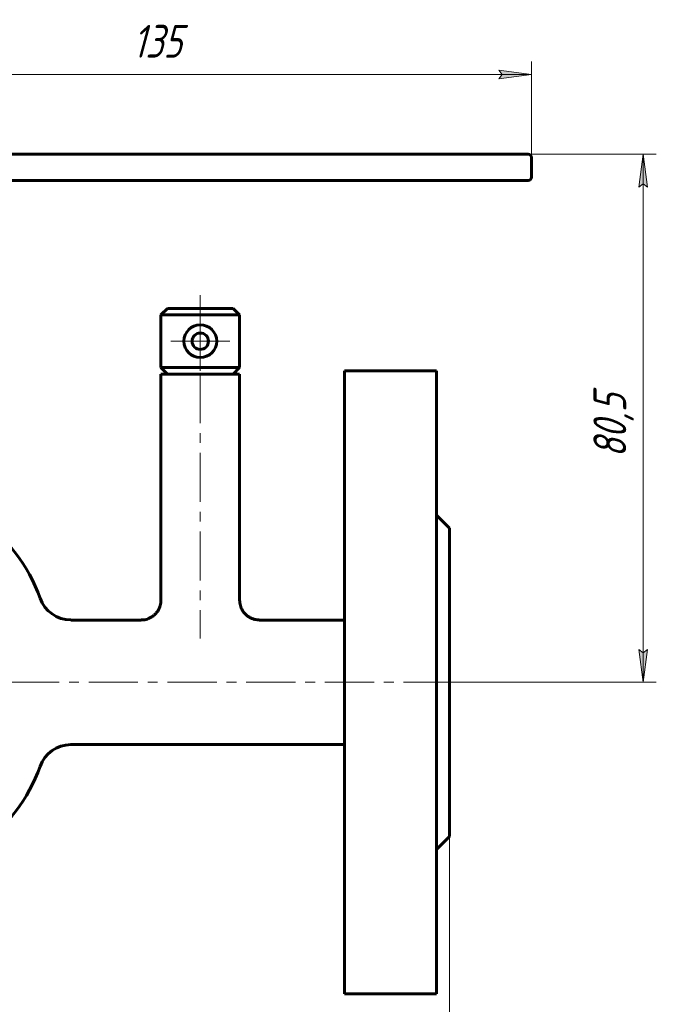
# Model space of a CAD drawing. Header units: millimetres. Extents: x 0 to 594, y 0 to 420.
# Tile 19 of 20: x 243 to 340, y 152 to 302. Entities that reach past the tile are written whole.
import ezdxf

# ---------------------------------------------------------------- set-up
doc = ezdxf.new("R2010")
doc.units = ezdxf.units.MM
for name, pattern in [('K5LT_AXLED', [12, 7.5, -1.5, 1.5, -1.5]), ('K5LT_BASIC', [0]), ('K5LT_THIN', [0])]:
    doc.linetypes.add(name, pattern=pattern)
doc.layers.add('Системный слой', color=7, linetype='Continuous')
doc.layers.add('Системный слой (1)', color=7, linetype='Continuous', true_color=0x6c6c6c)
doc.styles.add('KDIMTEXTSTYLE', font='GOST_AU.SHX', dxfattribs={"width": 0.96, "oblique": 15, "height": 5})
doc.styles.add('KTEXTSTYLE', font='GOST_AU.SHX', dxfattribs={"width": 0.96, "height": 5})
doc.dimstyles.new('KDIMSTYLE (1.00)', dxfattribs={"dimtxt": 5, "dimasz": 1, "dimexe": 2, "dimexo": 0, "dimgap": 1, "dimtad": 1, "dimtxsty": 'KDIMTEXTSTYLE', "dimsah": 1, "dimcen": 0, "dimdle": 1, "dimadec": 0, "dimazin": 0, "dimtfac": 0.667, "dimtmove": 0, "dimatfit": 3, "dimfxl": 1, "dimtvp": 1, "dimtolj": 1, "dimtzin": 0, "dimarcsym": 0})

# ---------------------------------------------------------------- blocks, each defined once
blk = doc.blocks.new('U3')
at = {"layer": 'Системный слой (1)', "color": 150, "linetype": 'K5LT_BASIC', "lineweight": 60, "true_color": 0x0080ff}
for p, q in [((261.76, 210.18), (251.05, 210.18)), ((292.76, 210.18), (279.76, 210.18))]:
    blk.add_line(p, q, dxfattribs=at)
blk = doc.blocks.new('U5')
at = {"layer": 'Системный слой (1)', "color": 150, "linetype": 'K5LT_BASIC', "lineweight": 60, "true_color": 0x0080ff}
for p, q in [((308.76, 200.68), (308.76, 224.18)), ((308.76, 177.18), (308.76, 200.68))]:
    blk.add_line(p, q, dxfattribs=at)
blk = doc.blocks.new('U6')
at = {"layer": 'Системный слой (1)', "color": 150, "linetype": 'K5LT_BASIC', "lineweight": 60, "true_color": 0x0080ff}
for p, q in [((306.76, 200.68), (306.76, 248.18)), ((306.76, 153.18), (306.76, 200.68))]:
    blk.add_line(p, q, dxfattribs=at)
blk = doc.blocks.new('U7')
at = {"layer": 'Системный слой (1)', "color": 150, "linetype": 'K5LT_BASIC', "lineweight": 60, "true_color": 0x0080ff}
for p, q in [((292.76, 200.68), (292.76, 248.18)), ((292.76, 153.18), (292.76, 200.68))]:
    blk.add_line(p, q, dxfattribs=at)
blk = doc.blocks.new('D0')
at = {"layer": 'Системный слой (1)'}
for points in [[(63.76, 127.88), (68.76, 128.53), (68.26, 127.88), (68.76, 127.22)], [(303.76, 127.22), (308.76, 127.88), (303.76, 128.53), (304.26, 127.88)]]:
    blk.add_hatch(color=7, dxfattribs=at).paths.add_polyline_path(points)
at = {"layer": 'Системный слой (1)', "color": 7, "linetype": 'K5LT_THIN', "lineweight": 18}
for p, q in [((63.76, 200.68), (63.76, 125.88)), ((308.76, 177.18), (308.76, 125.88)), ((63.76, 127.88), (68.76, 128.53)), ((68.76, 127.22), (63.76, 127.88)), ((63.76, 127.88), (308.76, 127.88)), ((68.76, 128.53), (68.26, 127.88)), ((68.26, 127.88), (68.76, 127.22)), ((304.26, 127.88), (303.76, 128.53)), ((303.76, 128.53), (308.76, 127.88)), ((308.76, 127.88), (303.76, 127.22)), ((303.76, 127.22), (304.26, 127.88))]:
    blk.add_line(p, q, dxfattribs=at)
blk.add_wipeout([(177.95, 128.88), (177.95, 136.26), (193.92, 136.26), (193.92, 128.88)]).dxf.layer = 'Системный слой (1)'
at = {"layer": 'Системный слой (1)', "color": 7, "char_height": 5, "attachment_point": 1, "style": 'KTEXTSTYLE'}
for s, insert in [('\\H5.0;\\W1.000;\\Q15;\\Q15;\\W0.965;245', (177.95, 135.46)), ('\\H5.0;\\W1.000;\\Q15;\\Q15;\\W0.965;±', (186.94, 135.46)), ('\\H5.0;\\W1.000;\\Q15;\\Q15;\\W0.965;3', (189.85, 135.46))]:
    blk.add_mtext(s, dxfattribs=dict(at, insert=insert))
blk = doc.blocks.new('KDIMARROW_01')
at = {"layer": 'Системный слой'}
blk.add_hatch(color=0, dxfattribs=at).paths.add_polyline_path([(-5, -0.66), (0, 0), (-5, 0.66), (-4.5, 0)])
at = {"layer": 'Системный слой', "color": 0, "linetype": 'K5LT_THIN', "lineweight": 18}
for p, q in [((-4.5, 0), (-5, 0.66)), ((-5, 0.66), (0, 0)), ((0, 0), (-5, -0.66)), ((-5, -0.66), (-4.5, 0))]:
    blk.add_line(p, q, dxfattribs=at)
at = {"layer": 'Системный слой (1)', "color": 0, "linetype": 'K5LT_THIN', "lineweight": 18}
blk.add_line((454.58, 200.68), (453.58, 200.68), dxfattribs=at)
blk = doc.blocks.new('D1')
at = {"layer": 'Системный слой (1)'}
for points in [[(338.93, 276.18), (338.27, 281.18), (337.62, 276.18), (338.27, 276.68)], [(338.27, 200.68), (338.93, 205.68), (338.27, 205.18), (337.62, 205.68)]]:
    blk.add_hatch(color=7, dxfattribs=at).paths.add_polyline_path(points)
at = {"layer": 'Системный слой (1)', "color": 7, "linetype": 'K5LT_THIN', "lineweight": 18}
for p, q in [((311.26, 281.18), (340.27, 281.18)), ((337.62, 276.18), (338.27, 281.18)), ((338.27, 281.18), (338.93, 276.18)), ((338.27, 281.18), (338.27, 200.68)), ((338.27, 276.68), (337.62, 276.18)), ((338.93, 276.18), (338.27, 276.68)), ((338.27, 200.68), (337.62, 205.68)), ((337.62, 205.68), (338.27, 205.18)), ((338.27, 205.18), (338.93, 205.68)), ((338.93, 205.68), (338.27, 200.68)), ((308.76, 200.68), (340.27, 200.68))]:
    blk.add_line(p, q, dxfattribs=at)
blk.add_wipeout([(337.27, 234.93), (329.89, 234.93), (329.89, 246.46), (337.27, 246.46)]).dxf.layer = 'Системный слой (1)'
at = {"layer": 'Системный слой (1)', "color": 7, "insert": (330.69, 234.93), "char_height": 5, "attachment_point": 1, "rotation": 90, "style": 'KTEXTSTYLE'}
blk.add_mtext('\\H5.0;\\W1.000;\\Q15;\\Q15;\\W0.965;80,5', dxfattribs=at)
blk = doc.blocks.new('D2')
at = {"layer": 'Системный слой (1)'}
for points in [[(186.26, 293.32), (191.26, 293.98), (190.76, 293.32), (191.26, 292.66)], [(321.26, 293.32), (316.26, 293.98), (316.76, 293.32), (316.26, 292.66)]]:
    blk.add_hatch(color=7, dxfattribs=at).paths.add_polyline_path(points)
at = {"layer": 'Системный слой (1)', "color": 7, "linetype": 'K5LT_THIN', "lineweight": 18}
for p, q in [((186.26, 265.68), (186.26, 295.32)), ((321.26, 280.68), (321.26, 295.32)), ((186.26, 293.32), (191.26, 293.98)), ((191.26, 292.66), (186.26, 293.32)), ((321.26, 293.32), (186.26, 293.32)), ((191.26, 293.98), (190.76, 293.32)), ((190.76, 293.32), (191.26, 292.66)), ((316.76, 293.32), (316.26, 293.98)), ((316.26, 293.98), (321.26, 293.32)), ((321.26, 293.32), (316.26, 292.66)), ((316.26, 292.66), (316.76, 293.32))]:
    blk.add_line(p, q, dxfattribs=at)
blk.add_wipeout([(260.45, 294.32), (260.45, 301.7), (269.69, 301.7), (269.69, 294.32)]).dxf.layer = 'Системный слой (1)'
at = {"layer": 'Системный слой (1)', "color": 7, "insert": (260.45, 300.91), "char_height": 5, "attachment_point": 1, "style": 'KTEXTSTYLE'}
blk.add_mtext('\\H5.0;\\W1.000;\\Q15;\\Q15;\\W0.965;135', dxfattribs=at)
blk = doc.blocks.new('U38')
at = {"layer": 'Системный слой (1)', "color": 30, "linetype": 'K5LT_AXLED', "lineweight": 18, "true_color": 0xff8000}
for q in [(270.76, 257.18), (266.26, 252.68), (275.26, 252.68), (270.76, 248.18)]:
    blk.add_line((270.76, 252.68), q, dxfattribs=at)

msp = doc.modelspace()

# ---------------------------------------------------------------- linework, layer by layer
at = {"layer": 'Системный слой (1)', "color": 150, "linetype": 'K5LT_BASIC', "lineweight": 60, "true_color": 0x0080ff}
for p, q in [((241.265, 281.184), (311.265, 281.184)), ((311.265, 281.184), (320.765, 281.184)), ((321.265, 280.684), (321.265, 277.684)), ((311.265, 277.184), (241.265, 277.184)), ((320.765, 277.184), (311.265, 277.184)), ((265.765, 257.684), (264.765, 256.684)), ((265.765, 257.684), (275.765, 257.684)), ((275.765, 257.684), (276.765, 256.684)), ((264.765, 256.684), (276.765, 256.684)), ((264.765, 256.684), (264.765, 248.684)), ((276.765, 256.684), (276.765, 248.684)), ((265.765, 247.684), (264.765, 248.684)), ((264.765, 248.684), (276.765, 248.684)), ((264.765, 247.684), (264.765, 213.184)), ((264.765, 247.684), (276.765, 247.684)), ((275.765, 247.684), (276.765, 248.684)), ((276.765, 247.684), (276.765, 213.184)), ((306.765, 248.184), (292.765, 248.184)), ((308.765, 224.184), (306.765, 226.184)), ((292.765, 191.184), (251.054, 191.184)), ((308.765, 177.184), (306.765, 175.184)), ((306.765, 153.184), (292.765, 153.184))]:
    msp.add_line(p, q, dxfattribs=at)
at = {"layer": 'Системный слой (1)', "color": 30, "linetype": 'K5LT_AXLED', "lineweight": 18, "true_color": 0xff8000}
msp.add_line((270.765, 259.684), (270.765, 207.359), dxfattribs=at)
at = {"layer": 'Системный слой (1)', "color": 150, "linetype": 'K5LT_BASIC', "lineweight": 60, "true_color": 0x0080ff}
for centre, radius, start, end in [((320.765, 280.684), 0.5, 0, 90), ((320.765, 277.684), 0.5, 270, 0), ((270.765, 252.684), 2.5, 0, 180), ((270.765, 252.684), 1.25, 0, 180), ((270.765, 252.684), 2.5, 180, 0), ((270.765, 252.684), 1.25, 180, 0), ((222.77, 205.184), 25, 19.47122, 90), ((251.054, 215.184), 5, 199.47122, 270), ((251.054, 186.184), 5, 90, 160.52878), ((222.77, 196.184), 25, 270, 340.52878)]:
    msp.add_arc(centre, radius, start, end, dxfattribs=at)
for points, knots in [([(264.765, 213.184), (264.765, 213.051), (264.756, 212.917), (264.72, 212.651), (264.693, 212.518), (264.621, 212.256), (264.575, 212.126), (264.466, 211.871), (264.401, 211.745), (264.255, 211.504), (264.172, 211.389), (263.992, 211.169), (263.894, 211.066), (263.684, 210.874), (263.573, 210.786), (263.338, 210.626), (263.215, 210.554), (262.961, 210.429), (262.83, 210.376), (262.564, 210.289), (262.429, 210.255), (262.16, 210.207), (262.024, 210.192), (261.848, 210.185), (261.806, 210.184), (261.765, 210.184)], [0, 0, 0, 0, 1.5293021, 1.5293021, 3.0767096, 3.0767096, 4.6526034, 4.6526034, 6.259621, 6.259621, 7.8840459, 7.8840459, 9.5128625, 9.5128625, 11.1398508, 11.1398508, 12.7669298, 12.7669298, 14.3818616, 14.3818616, 15.9704769, 15.9704769, 17.5261162, 17.5261162, 17.9986104, 17.9986104, 17.9986104, 17.9986104]), ([(276.765, 213.184), (276.765, 213.053), (276.774, 212.92), (276.809, 212.655), (276.836, 212.522), (276.908, 212.26), (276.953, 212.13), (277.062, 211.875), (277.126, 211.75), (277.272, 211.51), (277.353, 211.394), (277.533, 211.175), (277.63, 211.072), (277.839, 210.879), (277.95, 210.791), (278.184, 210.631), (278.307, 210.559), (278.559, 210.434), (278.69, 210.38), (278.955, 210.293), (279.089, 210.258), (279.359, 210.209), (279.494, 210.193), (279.675, 210.185), (279.72, 210.184), (279.765, 210.184)], [0, 0, 0, 0, 1.5166444, 1.5166444, 3.0602839, 3.0602839, 4.6350656, 4.6350656, 6.2371225, 6.2371225, 7.855911, 7.855911, 9.4814065, 9.4814065, 11.1067421, 11.1067421, 12.7296303, 12.7296303, 14.3397084, 14.3397084, 15.9264735, 15.9264735, 17.4822402, 17.4822402, 17.9986091, 17.9986091, 17.9986091, 17.9986091])]:
    msp.add_open_spline(points, degree=3, knots=knots, dxfattribs=at)

# ---------------------------------------------------------------- block references
at = {"layer": 'Системный слой (1)'}
for name in ['U38', 'U7', 'U6', 'U5', 'U3']:
    msp.add_blockref(name, (0, 0), dxfattribs=at)

# ---------------------------------------------------------------- next in the draw order: dimensions: what is measured, and where the dimension line sits
at = {"layer": 'Системный слой (1)', "color": 7}
dim = msp.add_linear_dim(base=(63.765, 127.876), p1=(308.765, 177.184), p2=(63.765, 200.684), dimstyle='KDIMSTYLE (1.00)', override={"dimexo": 0, "dimpost": '\\H5.0;\\W0.965;\\Q15;<>', "dimblk1": 'KDIMARROW_01', "dimblk2": 'KDIMARROW_01', "dimse1": 0, "dimse2": 0, "dimclrt": 7, "dimtol": 1, "dimtp": 3, "dimtm": 3, "dimtdec": 5, "dimtolj": 1}, dxfattribs=at)
dim.commit()
dim.dimension.update_dxf_attribs({"geometry": 'D0', "text_midpoint": (186.265, 127.876), "dimtype": 160})

# ---------------------------------------------------------------- next in the draw order: dimensions: what is measured, and where the dimension line sits
dim = msp.add_linear_dim(base=(338.275, 281.184), p1=(308.765, 200.684), p2=(311.265, 281.184), angle=90, dimstyle='KDIMSTYLE (1.00)', override={"dimexo": 0, "dimpost": '\\H5.0;\\W0.965;\\Q15;<>', "dimblk1": 'KDIMARROW_01', "dimblk2": 'KDIMARROW_01', "dimse1": 0, "dimse2": 0, "dimclrt": 7, "dimtol": 1, "dimtp": 0, "dimtm": 0, "dimtdec": 5, "dimtolj": 1}, dxfattribs=at)
dim.commit()
dim.dimension.update_dxf_attribs({"geometry": 'D1', "text_midpoint": (338.275, 240.934), "dimtype": 160})

# ---------------------------------------------------------------- next in the draw order: linework, layer by layer
at = {"layer": 'Системный слой (1)', "color": 30, "linetype": 'K5LT_AXLED', "lineweight": 18, "true_color": 0xff8000}
msp.add_line((61.765, 200.684), (310.765, 200.684), dxfattribs=at)

# ---------------------------------------------------------------- next in the draw order: dimensions: what is measured, and where the dimension line sits
at = {"layer": 'Системный слой (1)', "color": 7}
dim = msp.add_linear_dim(base=(321.265, 293.318), p1=(186.265, 265.684), p2=(321.265, 280.684), dimstyle='KDIMSTYLE (1.00)', override={"dimexo": 0, "dimpost": '\\H5.0;\\W0.965;\\Q15;<>', "dimblk1": 'KDIMARROW_01', "dimblk2": 'KDIMARROW_01', "dimse1": 0, "dimse2": 0, "dimclrt": 7, "dimtol": 1, "dimtp": 0, "dimtm": 0, "dimtdec": 5, "dimtolj": 1}, dxfattribs=at)
dim.commit()
dim.dimension.update_dxf_attribs({"geometry": 'D2', "text_midpoint": (265.265, 293.318), "dimtype": 160})

doc.saveas('drawing.dxf')
